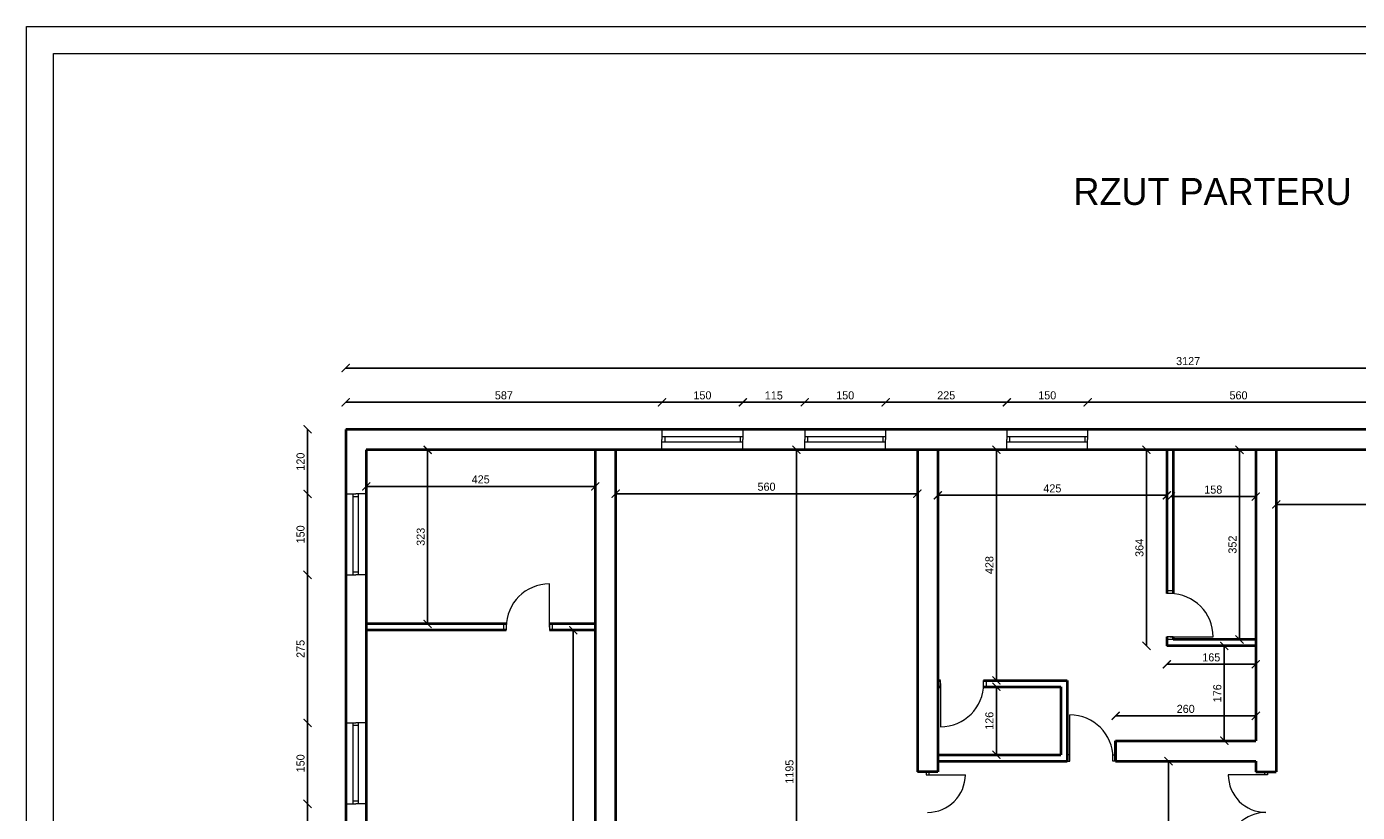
# Model space of a CAD drawing. Header units: millimetres. Extents: x 0 to 152651, y 46550 to 81081.
# Tile 5 of 109: x 91275 to 93744, y 56603 to 58062. Entities that reach past the tile are written whole.
import ezdxf

# ---------------------------------------------------------------- set-up
doc = ezdxf.new("R2010")
doc.units = ezdxf.units.MM
for name, color, linetype, lineweight in [('cienka', 3, 'Continuous', 18), ('gruba', 1, 'Continuous', 40), ('wymiary', 252, 'Continuous', 15)]:
    doc.layers.add(name, color=color, linetype=linetype, lineweight=lineweight)
doc.styles.get("Standard").update_dxf_attribs({"font": 'GOTHIC.TTF'})
doc.dimstyles.new('secemin', dxfattribs={"dimtxt": 15, "dimasz": 15, "dimexe": 1.25, "dimexo": 0.625, "dimgap": 5, "dimtad": 1, "dimdec": 0, "dimtxsty": 'Standard', "dimblk": 'ARCHTICK', "dimcen": 0, "dimse1": 1, "dimse2": 1, "dimclrt": 256, "dimadec": 0, "dimazin": 0, "dimtfac": 1, "dimtdec": 0, "dimtmove": 0, "dimatfit": 3, "dimfxl": 1, "dimtfillclr": 250, "dimarcsym": 1})

# ---------------------------------------------------------------- blocks, each defined once
blk = doc.blocks.new('_ArchTick')
at = {"color": 0, "linetype": 'ByBlock', "const_width": 0.15}
blk.add_lwpolyline([(-0.5, -0.5), (0.5, 0.5)], dxfattribs=at)
blk = doc.blocks.new('*D626')
at = {"layer": 'Defpoints', "color": 0, "transparency": 16777216}
for p in [(91904.8, 57214.3), (92329.8, 57214.3), (92329.8, 57208.2)]:
    blk.add_point(p, dxfattribs=at)
at = {"layer": 'wymiary', "color": 0, "lineweight": -2, "transparency": 16777216}
blk.add_line((91904.8, 57208.2), (92329.8, 57208.2), dxfattribs=at)
at = {"layer": 'wymiary', "color": 0, "lineweight": -2, "transparency": 16777216, "xscale": 15, "yscale": 15, "zscale": 15, "rotation": 180}
blk.add_blockref('_ArchTick', (91904.8, 57208.2), dxfattribs=at)
at = {"layer": 'wymiary', "color": 0, "lineweight": -2, "transparency": 16777216, "xscale": 15, "yscale": 15, "zscale": 15}
blk.add_blockref('_ArchTick', (92329.8, 57208.2), dxfattribs=at)
at = {"layer": 'wymiary', "transparency": 16777216, "insert": (92117.3, 57221.1), "char_height": 15, "attachment_point": 5}
blk.add_mtext('425', dxfattribs=at)
blk = doc.blocks.new('*D627')
at = {"layer": 'Defpoints', "color": 0, "transparency": 16777216}
for p in [(92018.8, 57276.1), (92018.8, 57276.1), (92018.8, 56953.1)]:
    blk.add_point(p, dxfattribs=at)
at = {"layer": 'wymiary', "color": 0, "lineweight": -2, "transparency": 16777216}
blk.add_line((92018.8, 56953.1), (92018.8, 57276.1), dxfattribs=at)
at = {"layer": 'wymiary', "color": 0, "lineweight": -2, "transparency": 16777216, "xscale": 15, "yscale": 15, "zscale": 15}
for p, rotation in [((92018.8, 57276.1), 90), ((92018.8, 56953.1), 270)]:
    blk.add_blockref('_ArchTick', p, dxfattribs=dict(at, rotation=rotation))
at = {"layer": 'wymiary', "transparency": 16777216, "insert": (92006, 57114.6), "char_height": 15, "attachment_point": 5, "rotation": 90}
blk.add_mtext('323', dxfattribs=at)
blk = doc.blocks.new('*D628')
at = {"layer": 'Defpoints', "color": 0, "transparency": 16777216}
for p in [(92367.8, 57211.3), (92927.8, 57194.6), (92927.8, 57194.6)]:
    blk.add_point(p, dxfattribs=at)
at = {"layer": 'wymiary', "color": 0, "lineweight": -2, "transparency": 16777216}
blk.add_line((92367.8, 57194.6), (92927.8, 57194.6), dxfattribs=at)
at = {"layer": 'wymiary', "color": 0, "lineweight": -2, "transparency": 16777216, "xscale": 15, "yscale": 15, "zscale": 15, "rotation": 180}
blk.add_blockref('_ArchTick', (92367.8, 57194.6), dxfattribs=at)
at = {"layer": 'wymiary', "color": 0, "lineweight": -2, "transparency": 16777216, "xscale": 15, "yscale": 15, "zscale": 15}
blk.add_blockref('_ArchTick', (92927.8, 57194.6), dxfattribs=at)
at = {"layer": 'wymiary', "transparency": 16777216, "insert": (92647.8, 57207.5), "char_height": 15, "attachment_point": 5}
blk.add_mtext('560', dxfattribs=at)
blk = doc.blocks.new('*D629')
at = {"layer": 'Defpoints', "color": 0, "transparency": 16777216}
for p in [(92620.6, 57276.1), (92620.6, 56081.1), (92703.2, 56081.1)]:
    blk.add_point(p, dxfattribs=at)
at = {"layer": 'wymiary', "color": 0, "lineweight": -2, "transparency": 16777216}
blk.add_line((92703.2, 57276.1), (92703.2, 56081.1), dxfattribs=at)
at = {"layer": 'wymiary', "color": 0, "lineweight": -2, "transparency": 16777216, "xscale": 15, "yscale": 15, "zscale": 15}
for p, rotation in [((92703.2, 57276.1), 90), ((92703.2, 56081.1), 270)]:
    blk.add_blockref('_ArchTick', p, dxfattribs=dict(at, rotation=rotation))
at = {"layer": 'wymiary', "transparency": 16777216, "insert": (92690.4, 56678.6), "char_height": 15, "attachment_point": 5, "rotation": 90}
blk.add_mtext('1195', dxfattribs=at)
blk = doc.blocks.new('*D630')
at = {"layer": 'Defpoints', "color": 0, "transparency": 16777216}
for p in [(92289.1, 56941.1), (92297.3, 56941.1), (92297.3, 56081.1)]:
    blk.add_point(p, dxfattribs=at)
at = {"layer": 'wymiary', "color": 0, "lineweight": -2, "transparency": 16777216}
blk.add_line((92289.1, 56081.1), (92289.1, 56941.1), dxfattribs=at)
at = {"layer": 'wymiary', "color": 0, "lineweight": -2, "transparency": 16777216, "xscale": 15, "yscale": 15, "zscale": 15}
for p, rotation in [((92289.1, 56941.1), 90), ((92289.1, 56081.1), 270)]:
    blk.add_blockref('_ArchTick', p, dxfattribs=dict(at, rotation=rotation))
at = {"layer": 'wymiary', "transparency": 16777216, "insert": (92276.2, 56511.1), "char_height": 15, "attachment_point": 5, "rotation": 90}
blk.add_mtext('860', dxfattribs=at)
blk = doc.blocks.new('*D631')
at = {"layer": 'Defpoints', "color": 0, "transparency": 16777216}
for p in [(92965.8, 57191.6), (93390.8, 57191.6), (93390.8, 57191.6)]:
    blk.add_point(p, dxfattribs=at)
at = {"layer": 'wymiary', "color": 0, "lineweight": -2, "transparency": 16777216}
blk.add_line((92965.8, 57191.6), (93390.8, 57191.6), dxfattribs=at)
at = {"layer": 'wymiary', "color": 0, "lineweight": -2, "transparency": 16777216, "xscale": 15, "yscale": 15, "zscale": 15, "rotation": 180}
blk.add_blockref('_ArchTick', (92965.8, 57191.6), dxfattribs=at)
at = {"layer": 'wymiary', "color": 0, "lineweight": -2, "transparency": 16777216, "xscale": 15, "yscale": 15, "zscale": 15}
blk.add_blockref('_ArchTick', (93390.8, 57191.6), dxfattribs=at)
at = {"layer": 'wymiary', "transparency": 16777216, "insert": (93178.3, 57204.4), "char_height": 15, "attachment_point": 5}
blk.add_mtext('425', dxfattribs=at)
blk = doc.blocks.new('*D632')
at = {"layer": 'Defpoints', "color": 0, "transparency": 16777216}
for p in [(93074.4, 57276.1), (93074.4, 57276.1), (93074.4, 56848.1)]:
    blk.add_point(p, dxfattribs=at)
at = {"layer": 'wymiary', "color": 0, "lineweight": -2, "transparency": 16777216}
blk.add_line((93074.4, 56848.1), (93074.4, 57276.1), dxfattribs=at)
at = {"layer": 'wymiary', "color": 0, "lineweight": -2, "transparency": 16777216, "xscale": 15, "yscale": 15, "zscale": 15}
for p, rotation in [((93074.4, 57276.1), 90), ((93074.4, 56848.1), 270)]:
    blk.add_blockref('_ArchTick', p, dxfattribs=dict(at, rotation=rotation))
at = {"layer": 'wymiary', "transparency": 16777216, "insert": (93061.5, 57062.1), "char_height": 15, "attachment_point": 5, "rotation": 90}
blk.add_mtext('428', dxfattribs=at)
blk = doc.blocks.new('*D633')
at = {"layer": 'Defpoints', "color": 0, "transparency": 16777216}
for p in [(93074.4, 56836.1), (93074.4, 56710.1), (93074.4, 56710.1)]:
    blk.add_point(p, dxfattribs=at)
at = {"layer": 'wymiary', "color": 0, "lineweight": -2, "transparency": 16777216}
blk.add_line((93074.4, 56836.1), (93074.4, 56710.1), dxfattribs=at)
at = {"layer": 'wymiary', "color": 0, "lineweight": -2, "transparency": 16777216, "xscale": 15, "yscale": 15, "zscale": 15}
for p, rotation in [((93074.4, 56836.1), 90), ((93074.4, 56710.1), 270)]:
    blk.add_blockref('_ArchTick', p, dxfattribs=dict(at, rotation=rotation))
at = {"layer": 'wymiary', "transparency": 16777216, "insert": (93061.5, 56773.1), "char_height": 15, "attachment_point": 5, "rotation": 90}
blk.add_mtext('126', dxfattribs=at)
blk = doc.blocks.new('*D634')
at = {"layer": 'Defpoints', "color": 0, "transparency": 16777216}
for p in [(93295.8, 56782.3), (93295.8, 56736.1), (93555.8, 56736.1)]:
    blk.add_point(p, dxfattribs=at)
at = {"layer": 'wymiary', "color": 0, "lineweight": -2, "transparency": 16777216}
blk.add_line((93555.8, 56782.3), (93295.8, 56782.3), dxfattribs=at)
at = {"layer": 'wymiary', "color": 0, "lineweight": -2, "transparency": 16777216, "xscale": 15, "yscale": 15, "zscale": 15, "rotation": 180}
blk.add_blockref('_ArchTick', (93295.8, 56782.3), dxfattribs=at)
at = {"layer": 'wymiary', "color": 0, "lineweight": -2, "transparency": 16777216, "xscale": 15, "yscale": 15, "zscale": 15}
blk.add_blockref('_ArchTick', (93555.8, 56782.3), dxfattribs=at)
at = {"layer": 'wymiary', "transparency": 16777216, "insert": (93425.8, 56795.1), "char_height": 15, "attachment_point": 5}
blk.add_mtext('260', dxfattribs=at)
blk = doc.blocks.new('*D635')
at = {"layer": 'Defpoints', "color": 0, "transparency": 16777216}
for p in [(93497.4, 56912.1), (93497.4, 56912.1), (93497.4, 56736.1)]:
    blk.add_point(p, dxfattribs=at)
at = {"layer": 'wymiary', "color": 0, "lineweight": -2, "transparency": 16777216}
blk.add_line((93497.4, 56736.1), (93497.4, 56912.1), dxfattribs=at)
at = {"layer": 'wymiary', "color": 0, "lineweight": -2, "transparency": 16777216, "xscale": 15, "yscale": 15, "zscale": 15}
for p, rotation in [((93497.4, 56912.1), 90), ((93497.4, 56736.1), 270)]:
    blk.add_blockref('_ArchTick', p, dxfattribs=dict(at, rotation=rotation))
at = {"layer": 'wymiary', "transparency": 16777216, "insert": (93484.5, 56824.1), "char_height": 15, "attachment_point": 5, "rotation": 90}
blk.add_mtext('176', dxfattribs=at)
blk = doc.blocks.new('*D636')
at = {"layer": 'Defpoints', "color": 0, "transparency": 16777216}
for p in [(93390.8, 56912.1), (93555.8, 56912.1), (93555.8, 56877.9)]:
    blk.add_point(p, dxfattribs=at)
at = {"layer": 'wymiary', "color": 0, "lineweight": -2, "transparency": 16777216}
blk.add_line((93390.8, 56877.9), (93555.8, 56877.9), dxfattribs=at)
at = {"layer": 'wymiary', "color": 0, "lineweight": -2, "transparency": 16777216, "xscale": 15, "yscale": 15, "zscale": 15, "rotation": 180}
blk.add_blockref('_ArchTick', (93390.8, 56877.9), dxfattribs=at)
at = {"layer": 'wymiary', "color": 0, "lineweight": -2, "transparency": 16777216, "xscale": 15, "yscale": 15, "zscale": 15}
blk.add_blockref('_ArchTick', (93555.8, 56877.9), dxfattribs=at)
at = {"layer": 'wymiary', "transparency": 16777216, "insert": (93473.3, 56890.7), "char_height": 15, "attachment_point": 5}
blk.add_mtext('165', dxfattribs=at)
blk = doc.blocks.new('*D637')
at = {"layer": 'Defpoints', "color": 0, "transparency": 16777216}
for p in [(93352.9, 57276.1), (93390.8, 57276.1), (93390.8, 56912.1)]:
    blk.add_point(p, dxfattribs=at)
at = {"layer": 'wymiary', "color": 0, "lineweight": -2, "transparency": 16777216}
blk.add_line((93352.9, 56912.1), (93352.9, 57276.1), dxfattribs=at)
at = {"layer": 'wymiary', "color": 0, "lineweight": -2, "transparency": 16777216, "xscale": 15, "yscale": 15, "zscale": 15}
for p, rotation in [((93352.9, 57276.1), 90), ((93352.9, 56912.1), 270)]:
    blk.add_blockref('_ArchTick', p, dxfattribs=dict(at, rotation=rotation))
at = {"layer": 'wymiary', "transparency": 16777216, "insert": (93340, 57094.1), "char_height": 15, "attachment_point": 5, "rotation": 90}
blk.add_mtext('364', dxfattribs=at)
blk = doc.blocks.new('*D638')
at = {"layer": 'Defpoints', "color": 0, "transparency": 16777216}
for p in [(93398.3, 57199.1), (93555.8, 57189.3), (93555.8, 57188.6)]:
    blk.add_point(p, dxfattribs=at)
at = {"layer": 'wymiary', "color": 0, "lineweight": -2, "transparency": 16777216}
blk.add_line((93398.3, 57189.3), (93555.8, 57189.3), dxfattribs=at)
at = {"layer": 'wymiary', "color": 0, "lineweight": -2, "transparency": 16777216, "xscale": 15, "yscale": 15, "zscale": 15, "rotation": 180}
blk.add_blockref('_ArchTick', (93398.3, 57189.3), dxfattribs=at)
at = {"layer": 'wymiary', "color": 0, "lineweight": -2, "transparency": 16777216, "xscale": 15, "yscale": 15, "zscale": 15}
blk.add_blockref('_ArchTick', (93555.8, 57189.3), dxfattribs=at)
at = {"layer": 'wymiary', "transparency": 16777216, "insert": (93477, 57202.2), "char_height": 15, "attachment_point": 5}
blk.add_mtext('158', dxfattribs=at)
blk = doc.blocks.new('*D639')
at = {"layer": 'Defpoints', "color": 0, "transparency": 16777216}
for p in [(93525.6, 57276.1), (93525.6, 57276.1), (93525.6, 56924.1)]:
    blk.add_point(p, dxfattribs=at)
at = {"layer": 'wymiary', "color": 0, "lineweight": -2, "transparency": 16777216}
blk.add_line((93525.6, 56924.1), (93525.6, 57276.1), dxfattribs=at)
at = {"layer": 'wymiary', "color": 0, "lineweight": -2, "transparency": 16777216, "xscale": 15, "yscale": 15, "zscale": 15}
for p, rotation in [((93525.6, 57276.1), 90), ((93525.6, 56924.1), 270)]:
    blk.add_blockref('_ArchTick', p, dxfattribs=dict(at, rotation=rotation))
at = {"layer": 'wymiary', "transparency": 16777216, "insert": (93512.7, 57100.1), "char_height": 15, "attachment_point": 5, "rotation": 90}
blk.add_mtext('352', dxfattribs=at)
blk = doc.blocks.new('*D640')
at = {"layer": 'Defpoints', "color": 0, "transparency": 16777216}
for p in [(93593.8, 57174.7), (94955.8, 57174.7), (94955.8, 57174.7)]:
    blk.add_point(p, dxfattribs=at)
at = {"layer": 'wymiary', "color": 0, "lineweight": -2, "transparency": 16777216}
blk.add_line((93593.8, 57174.7), (94955.8, 57174.7), dxfattribs=at)
at = {"layer": 'wymiary', "color": 0, "lineweight": -2, "transparency": 16777216, "xscale": 15, "yscale": 15, "zscale": 15, "rotation": 180}
blk.add_blockref('_ArchTick', (93593.8, 57174.7), dxfattribs=at)
at = {"layer": 'wymiary', "color": 0, "lineweight": -2, "transparency": 16777216, "xscale": 15, "yscale": 15, "zscale": 15}
blk.add_blockref('_ArchTick', (94955.8, 57174.7), dxfattribs=at)
at = {"layer": 'wymiary', "transparency": 16777216, "insert": (94274.8, 57187.6), "char_height": 15, "attachment_point": 5}
blk.add_mtext('1362', dxfattribs=at)
blk = doc.blocks.new('*D643')
at = {"layer": 'Defpoints', "color": 0, "transparency": 16777216}
for p in [(93393.9, 56698.1), (93412, 56698.1), (93412, 56370.1)]:
    blk.add_point(p, dxfattribs=at)
at = {"layer": 'wymiary', "color": 0, "lineweight": -2, "transparency": 16777216}
blk.add_line((93393.9, 56370.1), (93393.9, 56698.1), dxfattribs=at)
at = {"layer": 'wymiary', "color": 0, "lineweight": -2, "transparency": 16777216, "xscale": 15, "yscale": 15, "zscale": 15}
for p, rotation in [((93393.9, 56698.1), 90), ((93393.9, 56370.1), 270)]:
    blk.add_blockref('_ArchTick', p, dxfattribs=dict(at, rotation=rotation))
at = {"layer": 'wymiary', "transparency": 16777216, "insert": (93381, 56534.1), "char_height": 15, "attachment_point": 5, "rotation": 90}
blk.add_mtext('328', dxfattribs=at)
blk = doc.blocks.new('*D682')
at = {"layer": 'Defpoints', "color": 0, "transparency": 16777216}
for p in [(93243.8, 57364.2), (93243.8, 57314.1), (93803.8, 57314.1)]:
    blk.add_point(p, dxfattribs=at)
at = {"layer": 'wymiary', "color": 0, "lineweight": -2, "transparency": 16777216}
blk.add_line((93803.8, 57364.2), (93243.8, 57364.2), dxfattribs=at)
at = {"layer": 'wymiary', "color": 0, "lineweight": -2, "transparency": 16777216, "xscale": 15, "yscale": 15, "zscale": 15, "rotation": 180}
blk.add_blockref('_ArchTick', (93243.8, 57364.2), dxfattribs=at)
at = {"layer": 'wymiary', "color": 0, "lineweight": -2, "transparency": 16777216, "xscale": 15, "yscale": 15, "zscale": 15}
blk.add_blockref('_ArchTick', (93803.8, 57364.2), dxfattribs=at)
at = {"layer": 'wymiary', "transparency": 16777216, "insert": (93523.8, 57377.1), "char_height": 15, "attachment_point": 5}
blk.add_mtext('560', dxfattribs=at)
blk = doc.blocks.new('*D683')
at = {"layer": 'Defpoints', "color": 0, "transparency": 16777216}
for p in [(93093.8, 57364.2), (93093.8, 57314.1), (93243.8, 57314.1)]:
    blk.add_point(p, dxfattribs=at)
at = {"layer": 'wymiary', "color": 0, "lineweight": -2, "transparency": 16777216}
blk.add_line((93243.8, 57364.2), (93093.8, 57364.2), dxfattribs=at)
at = {"layer": 'wymiary', "color": 0, "lineweight": -2, "transparency": 16777216, "xscale": 15, "yscale": 15, "zscale": 15, "rotation": 180}
blk.add_blockref('_ArchTick', (93093.8, 57364.2), dxfattribs=at)
at = {"layer": 'wymiary', "color": 0, "lineweight": -2, "transparency": 16777216, "xscale": 15, "yscale": 15, "zscale": 15}
blk.add_blockref('_ArchTick', (93243.8, 57364.2), dxfattribs=at)
at = {"layer": 'wymiary', "transparency": 16777216, "insert": (93168.8, 57377.1), "char_height": 15, "attachment_point": 5}
blk.add_mtext('150', dxfattribs=at)
blk = doc.blocks.new('*D684')
at = {"layer": 'Defpoints', "color": 0, "transparency": 16777216}
for p in [(92868.8, 57364.2), (92868.8, 57314.1), (93093.8, 57314.1)]:
    blk.add_point(p, dxfattribs=at)
at = {"layer": 'wymiary', "color": 0, "lineweight": -2, "transparency": 16777216}
blk.add_line((93093.8, 57364.2), (92868.8, 57364.2), dxfattribs=at)
at = {"layer": 'wymiary', "color": 0, "lineweight": -2, "transparency": 16777216, "xscale": 15, "yscale": 15, "zscale": 15, "rotation": 180}
blk.add_blockref('_ArchTick', (92868.8, 57364.2), dxfattribs=at)
at = {"layer": 'wymiary', "color": 0, "lineweight": -2, "transparency": 16777216, "xscale": 15, "yscale": 15, "zscale": 15}
blk.add_blockref('_ArchTick', (93093.8, 57364.2), dxfattribs=at)
at = {"layer": 'wymiary', "transparency": 16777216, "insert": (92981.3, 57377.1), "char_height": 15, "attachment_point": 5}
blk.add_mtext('225', dxfattribs=at)
blk = doc.blocks.new('*D685')
at = {"layer": 'Defpoints', "color": 0, "transparency": 16777216}
for p in [(92718.8, 57364.2), (92718.8, 57314.1), (92868.8, 57314.1)]:
    blk.add_point(p, dxfattribs=at)
at = {"layer": 'wymiary', "color": 0, "lineweight": -2, "transparency": 16777216}
blk.add_line((92868.8, 57364.2), (92718.8, 57364.2), dxfattribs=at)
at = {"layer": 'wymiary', "color": 0, "lineweight": -2, "transparency": 16777216, "xscale": 15, "yscale": 15, "zscale": 15, "rotation": 180}
blk.add_blockref('_ArchTick', (92718.8, 57364.2), dxfattribs=at)
at = {"layer": 'wymiary', "color": 0, "lineweight": -2, "transparency": 16777216, "xscale": 15, "yscale": 15, "zscale": 15}
blk.add_blockref('_ArchTick', (92868.8, 57364.2), dxfattribs=at)
at = {"layer": 'wymiary', "transparency": 16777216, "insert": (92793.8, 57377.1), "char_height": 15, "attachment_point": 5}
blk.add_mtext('150', dxfattribs=at)
blk = doc.blocks.new('*D686')
at = {"layer": 'Defpoints', "color": 0, "transparency": 16777216}
for p in [(92603.8, 57364.2), (92603.8, 57304.6), (92718.8, 57314.1)]:
    blk.add_point(p, dxfattribs=at)
at = {"layer": 'wymiary', "color": 0, "lineweight": -2, "transparency": 16777216}
blk.add_line((92718.8, 57364.2), (92603.8, 57364.2), dxfattribs=at)
at = {"layer": 'wymiary', "color": 0, "lineweight": -2, "transparency": 16777216, "xscale": 15, "yscale": 15, "zscale": 15, "rotation": 180}
blk.add_blockref('_ArchTick', (92603.8, 57364.2), dxfattribs=at)
at = {"layer": 'wymiary', "color": 0, "lineweight": -2, "transparency": 16777216, "xscale": 15, "yscale": 15, "zscale": 15}
blk.add_blockref('_ArchTick', (92718.8, 57364.2), dxfattribs=at)
at = {"layer": 'wymiary', "transparency": 16777216, "insert": (92661.3, 57376.9), "char_height": 15, "attachment_point": 5}
blk.add_mtext('115', dxfattribs=at)
blk = doc.blocks.new('*D687')
at = {"layer": 'Defpoints', "color": 0, "transparency": 16777216}
for p in [(92453.8, 57364.2), (92453.8, 57304.6), (92603.8, 57304.6)]:
    blk.add_point(p, dxfattribs=at)
at = {"layer": 'wymiary', "color": 0, "lineweight": -2, "transparency": 16777216}
blk.add_line((92603.8, 57364.2), (92453.8, 57364.2), dxfattribs=at)
at = {"layer": 'wymiary', "color": 0, "lineweight": -2, "transparency": 16777216, "xscale": 15, "yscale": 15, "zscale": 15, "rotation": 180}
blk.add_blockref('_ArchTick', (92453.8, 57364.2), dxfattribs=at)
at = {"layer": 'wymiary', "color": 0, "lineweight": -2, "transparency": 16777216, "xscale": 15, "yscale": 15, "zscale": 15}
blk.add_blockref('_ArchTick', (92603.8, 57364.2), dxfattribs=at)
at = {"layer": 'wymiary', "transparency": 16777216, "insert": (92528.8, 57377.1), "char_height": 15, "attachment_point": 5}
blk.add_mtext('150', dxfattribs=at)
blk = doc.blocks.new('*D688')
at = {"layer": 'Defpoints', "color": 0, "transparency": 16777216}
for p in [(91866.8, 57364.2), (91866.8, 57314.1), (92453.8, 57304.6)]:
    blk.add_point(p, dxfattribs=at)
at = {"layer": 'wymiary', "color": 0, "lineweight": -2, "transparency": 16777216}
blk.add_line((92453.8, 57364.2), (91866.8, 57364.2), dxfattribs=at)
at = {"layer": 'wymiary', "color": 0, "lineweight": -2, "transparency": 16777216, "xscale": 15, "yscale": 15, "zscale": 15, "rotation": 180}
blk.add_blockref('_ArchTick', (91866.8, 57364.2), dxfattribs=at)
at = {"layer": 'wymiary', "color": 0, "lineweight": -2, "transparency": 16777216, "xscale": 15, "yscale": 15, "zscale": 15}
blk.add_blockref('_ArchTick', (92453.8, 57364.2), dxfattribs=at)
at = {"layer": 'wymiary', "transparency": 16777216, "insert": (92160.3, 57377.1), "char_height": 15, "attachment_point": 5}
blk.add_mtext('587', dxfattribs=at)
blk = doc.blocks.new('*D689')
at = {"layer": 'Defpoints', "color": 0, "transparency": 16777216}
for p in [(91866.8, 57314.1), (91795.9, 57194.1), (91866.8, 57194.1)]:
    blk.add_point(p, dxfattribs=at)
at = {"layer": 'wymiary', "color": 0, "lineweight": -2, "transparency": 16777216}
blk.add_line((91795.9, 57314.1), (91795.9, 57194.1), dxfattribs=at)
at = {"layer": 'wymiary', "color": 0, "lineweight": -2, "transparency": 16777216, "xscale": 15, "yscale": 15, "zscale": 15}
for p, rotation in [((91795.9, 57314.1), 90), ((91795.9, 57194.1), 270)]:
    blk.add_blockref('_ArchTick', p, dxfattribs=dict(at, rotation=rotation))
at = {"layer": 'wymiary', "transparency": 16777216, "insert": (91783, 57254.1), "char_height": 15, "attachment_point": 5, "rotation": 90}
blk.add_mtext('120', dxfattribs=at)
blk = doc.blocks.new('*D690')
at = {"layer": 'Defpoints', "color": 0, "transparency": 16777216}
for p in [(91866.8, 57194.1), (91795.9, 57044.1), (91866.8, 57044.1)]:
    blk.add_point(p, dxfattribs=at)
at = {"layer": 'wymiary', "color": 0, "lineweight": -2, "transparency": 16777216}
blk.add_line((91795.9, 57194.1), (91795.9, 57044.1), dxfattribs=at)
at = {"layer": 'wymiary', "color": 0, "lineweight": -2, "transparency": 16777216, "xscale": 15, "yscale": 15, "zscale": 15}
for p, rotation in [((91795.9, 57194.1), 90), ((91795.9, 57044.1), 270)]:
    blk.add_blockref('_ArchTick', p, dxfattribs=dict(at, rotation=rotation))
at = {"layer": 'wymiary', "transparency": 16777216, "insert": (91783, 57119.1), "char_height": 15, "attachment_point": 5, "rotation": 90}
blk.add_mtext('150', dxfattribs=at)
blk = doc.blocks.new('*D691')
at = {"layer": 'Defpoints', "color": 0, "transparency": 16777216}
for p in [(91866.8, 57044.1), (91795.9, 56769.1), (91866.8, 56769.1)]:
    blk.add_point(p, dxfattribs=at)
at = {"layer": 'wymiary', "color": 0, "lineweight": -2, "transparency": 16777216}
blk.add_line((91795.9, 57044.1), (91795.9, 56769.1), dxfattribs=at)
at = {"layer": 'wymiary', "color": 0, "lineweight": -2, "transparency": 16777216, "xscale": 15, "yscale": 15, "zscale": 15}
for p, rotation in [((91795.9, 57044.1), 90), ((91795.9, 56769.1), 270)]:
    blk.add_blockref('_ArchTick', p, dxfattribs=dict(at, rotation=rotation))
at = {"layer": 'wymiary', "transparency": 16777216, "insert": (91783, 56906.6), "char_height": 15, "attachment_point": 5, "rotation": 90}
blk.add_mtext('275', dxfattribs=at)
blk = doc.blocks.new('*D692')
at = {"layer": 'Defpoints', "color": 0, "transparency": 16777216}
for p in [(91866.8, 56769.1), (91795.9, 56619.1), (91866.8, 56619.1)]:
    blk.add_point(p, dxfattribs=at)
at = {"layer": 'wymiary', "color": 0, "lineweight": -2, "transparency": 16777216}
blk.add_line((91795.9, 56769.1), (91795.9, 56619.1), dxfattribs=at)
at = {"layer": 'wymiary', "color": 0, "lineweight": -2, "transparency": 16777216, "xscale": 15, "yscale": 15, "zscale": 15}
for p, rotation in [((91795.9, 56769.1), 90), ((91795.9, 56619.1), 270)]:
    blk.add_blockref('_ArchTick', p, dxfattribs=dict(at, rotation=rotation))
at = {"layer": 'wymiary', "transparency": 16777216, "insert": (91783, 56694.1), "char_height": 15, "attachment_point": 5, "rotation": 90}
blk.add_mtext('150', dxfattribs=at)
blk = doc.blocks.new('*D693')
at = {"layer": 'Defpoints', "color": 0, "transparency": 16777216}
for p in [(91866.8, 56619.1), (91795.9, 56414.1), (91866.8, 56414.1)]:
    blk.add_point(p, dxfattribs=at)
at = {"layer": 'wymiary', "color": 0, "lineweight": -2, "transparency": 16777216}
blk.add_line((91795.9, 56619.1), (91795.9, 56414.1), dxfattribs=at)
at = {"layer": 'wymiary', "color": 0, "lineweight": -2, "transparency": 16777216, "xscale": 15, "yscale": 15, "zscale": 15}
for p, rotation in [((91795.9, 56619.1), 90), ((91795.9, 56414.1), 270)]:
    blk.add_blockref('_ArchTick', p, dxfattribs=dict(at, rotation=rotation))
at = {"layer": 'wymiary', "transparency": 16777216, "insert": (91783, 56516.6), "char_height": 15, "attachment_point": 5, "rotation": 90}
blk.add_mtext('205', dxfattribs=at)
blk = doc.blocks.new('*D699')
at = {"layer": 'Defpoints', "color": 0, "transparency": 16777216}
for p in [(91866.8, 57427.8), (91866.8, 57314.1), (94993.8, 57314.1)]:
    blk.add_point(p, dxfattribs=at)
at = {"layer": 'wymiary', "color": 0, "lineweight": -2, "transparency": 16777216}
blk.add_line((94993.8, 57427.8), (91866.8, 57427.8), dxfattribs=at)
at = {"layer": 'wymiary', "color": 0, "lineweight": -2, "transparency": 16777216, "xscale": 15, "yscale": 15, "zscale": 15, "rotation": 180}
blk.add_blockref('_ArchTick', (91866.8, 57427.8), dxfattribs=at)
at = {"layer": 'wymiary', "color": 0, "lineweight": -2, "transparency": 16777216, "xscale": 15, "yscale": 15, "zscale": 15}
blk.add_blockref('_ArchTick', (94993.8, 57427.8), dxfattribs=at)
at = {"layer": 'wymiary', "transparency": 16777216, "insert": (93430.3, 57440.7), "char_height": 15, "attachment_point": 5}
blk.add_mtext('3127', dxfattribs=at)

msp = doc.modelspace()

# ---------------------------------------------------------------- linework, layer by layer
at = {"layer": 'cienka'}
for p, q in [((91274.54, 55091.591), (91274.54, 58061.591)), ((91274.54, 58061.591), (95474.54, 58061.591)), ((91324.54, 55141.591), (91324.54, 58011.591)), ((91324.54, 58011.591), (95424.54, 58011.591)), ((92453.788, 57314.08), (92453.788, 57295.08)), ((92603.788, 57314.08), (92603.788, 57295.08)), ((92718.788, 57314.08), (92718.788, 57295.08)), ((92868.788, 57314.08), (92868.788, 57295.08)), ((93093.788, 57314.08), (93093.788, 57295.08)), ((93243.788, 57314.08), (93243.788, 57295.08)), ((92603.788, 57300.08), (92453.788, 57300.08)), ((92453.788, 57276.08), (92453.788, 57295.08)), ((92603.788, 57290.08), (92453.788, 57290.08)), ((92458.788, 57300.08), (92458.788, 57290.08)), ((92598.788, 57300.08), (92598.788, 57290.08)), ((92603.788, 57276.08), (92603.788, 57295.08)), ((92868.788, 57300.08), (92718.788, 57300.08)), ((92718.788, 57276.08), (92718.788, 57295.08)), ((92868.788, 57290.08), (92718.788, 57290.08)), ((92723.788, 57300.08), (92723.788, 57290.08)), ((92863.788, 57300.08), (92863.788, 57290.08)), ((92868.788, 57276.08), (92868.788, 57295.08)), ((93243.788, 57300.08), (93093.788, 57300.08)), ((93093.788, 57276.08), (93093.788, 57295.08)), ((93243.788, 57290.08), (93093.788, 57290.08)), ((93098.788, 57300.08), (93098.788, 57290.08)), ((93238.788, 57300.08), (93238.788, 57290.08)), ((93243.788, 57276.08), (93243.788, 57295.08)), ((91866.788, 57194.08), (91885.788, 57194.08)), ((91880.788, 57044.08), (91880.788, 57194.08)), ((91890.788, 57189.08), (91880.788, 57189.08)), ((91904.788, 57194.08), (91885.788, 57194.08)), ((91890.788, 57044.08), (91890.788, 57194.08)), ((91866.788, 57044.08), (91885.788, 57044.08)), ((91890.788, 57049.08), (91880.788, 57049.08)), ((91904.788, 57044.08), (91885.788, 57044.08)), ((92244.788, 56947.08), (92244.788, 57027.08)), ((93402.788, 57014.08), (93390.788, 57014.08)), ((93402.788, 57009.08), (93390.788, 57009.08)), ((92159.788, 56953.08), (92159.788, 56941.08)), ((92164.788, 56953.08), (92164.788, 56941.08)), ((92244.788, 56953.08), (92244.788, 56941.08)), ((92249.788, 56953.08), (92249.788, 56941.08)), ((93402.788, 56929.08), (93390.788, 56929.08)), ((93402.788, 56924.08), (93390.788, 56924.08)), ((93396.788, 56929.08), (93476.788, 56929.08)), ((92965.788, 56836.08), (92965.788, 56848.08)), ((92970.788, 56836.08), (92970.788, 56848.08)), ((92970.788, 56842.08), (92970.788, 56762.08)), ((93050.788, 56836.08), (93050.788, 56848.08)), ((93055.788, 56836.08), (93055.788, 56848.08)), ((93210.788, 56704.08), (93210.788, 56784.08)), ((91866.788, 56769.08), (91885.788, 56769.08)), ((91880.788, 56619.08), (91880.788, 56769.08)), ((91890.788, 56764.08), (91880.788, 56764.08)), ((91904.788, 56769.08), (91885.788, 56769.08)), ((91890.788, 56619.08), (91890.788, 56769.08)), ((93210.788, 56710.08), (93205.788, 56710.08)), ((93210.788, 56698.08), (93210.788, 56710.08)), ((93290.788, 56698.08), (93290.788, 56710.08)), ((93290.788, 56710.08), (93295.788, 56710.08)), ((93205.788, 56698.08), (93210.788, 56698.08)), ((93295.788, 56698.08), (93290.788, 56698.08)), ((92927.788, 56678.08), (92965.788, 56678.08)), ((92944.288, 56678.08), (92944.288, 56673.08)), ((92944.288, 56673.08), (92949.288, 56673.08)), ((92946.788, 56673.08), (93011.788, 56673.08)), ((92946.788, 56673.08), (93016.788, 56673.08)), ((92949.288, 56678.08), (92949.288, 56673.08)), ((93574.788, 56673.08), (93504.788, 56673.08)), ((93574.788, 56673.08), (93509.788, 56673.08)), ((93593.788, 56678.08), (93555.788, 56678.08)), ((93572.288, 56678.08), (93572.288, 56673.08)), ((93577.288, 56673.08), (93572.288, 56673.08)), ((93577.288, 56678.08), (93577.288, 56673.08)), ((91866.788, 56619.08), (91885.788, 56619.08)), ((91890.788, 56624.08), (91880.788, 56624.08)), ((91904.788, 56619.08), (91885.788, 56619.08))]:
    msp.add_line(p, q, dxfattribs=at)
for centre, radius, start, end in [((92244.788, 56947.08), 80, 90, 180), ((93396.788, 56929.08), 80, 0, 90), ((92970.788, 56842.08), 80, 270, 0), ((93210.788, 56704.08), 80, 0, 90), ((92946.788, 56673.08), 70, 270, 0), ((93574.788, 56673.08), 70, 180, 270), ((93574.788, 56533.08), 70, 90, 180)]:
    msp.add_arc(centre, radius, start, end, dxfattribs=at)
at = {"layer": 'gruba'}
for p, q in [((91866.788, 57314.08), (91866.788, 56043.08)), ((94993.788, 57314.08), (91866.788, 57314.08)), ((91904.788, 57276.08), (91904.788, 56081.08)), ((94955.788, 57276.08), (91904.788, 57276.08)), ((92329.788, 57276.08), (92329.788, 56081.08)), ((92367.788, 57276.08), (92367.788, 56081.08)), ((92927.788, 57276.08), (92927.788, 56678.08)), ((92965.788, 57276.08), (92965.788, 56678.08)), ((93390.788, 57276.08), (93390.788, 57009.08)), ((93402.788, 57276.08), (93402.788, 57009.08)), ((93555.788, 57276.08), (93555.788, 56736.08)), ((93593.788, 57276.08), (93593.788, 56678.08)), ((92165.013, 56953.08), (91904.788, 56953.08)), ((92164.788, 56941.08), (91904.788, 56941.08)), ((92329.788, 56953.08), (92244.788, 56953.08)), ((92329.788, 56941.08), (92244.788, 56941.08)), ((93390.788, 56929.08), (93390.788, 56912.08)), ((93555.788, 56912.08), (93390.788, 56912.08)), ((93402.788, 56929.08), (93402.788, 56924.08)), ((93555.788, 56924.08), (93402.788, 56924.08)), ((92965.788, 56848.08), (92970.788, 56848.08)), ((92965.788, 56836.08), (92970.788, 56836.08)), ((93050.563, 56836.08), (93193.788, 56836.08)), ((93050.788, 56848.08), (93205.788, 56848.08)), ((93193.788, 56836.08), (93193.788, 56710.08)), ((93205.788, 56848.08), (93205.788, 56698.08)), ((93295.788, 56736.08), (93295.788, 56698.08)), ((93295.788, 56698.08), (93295.788, 56736.08)), ((93295.788, 56736.08), (93555.788, 56736.08)), ((92965.788, 56710.08), (93193.788, 56710.08)), ((92965.788, 56698.08), (93205.788, 56698.08)), ((93295.788, 56698.08), (93555.788, 56698.08)), ((93555.788, 56698.08), (93555.788, 56678.08)), ((92965.788, 56678.08), (92927.788, 56678.08)), ((92965.788, 56678.08), (92927.788, 56678.08)), ((93555.788, 56678.08), (93593.788, 56678.08))]:
    msp.add_line(p, q, dxfattribs=at)

# ---------------------------------------------------------------- texts
at = {"layer": 'wymiary', "insert": (93217.519, 57780.636), "char_height": 50, "attachment_point": 1}
msp.add_mtext_dynamic_manual_height_columns('RZUT PARTERU', width=34927.93878, gutter_width=250, heights=[0], dxfattribs=at)

# ---------------------------------------------------------------- dimensions: what is measured, and where the dimension line sits
at = {"layer": 'wymiary'}
for base, p1, p2, picture, middle in [((91866.788, 57427.789), (94993.788, 57314.08), (91866.788, 57314.08), '*D699', (93430.288, 57440.666)), ((92329.788, 57208.247), (91904.788, 57214.319), (92329.788, 57214.319), '*D626', (92117.288, 57221.124)), ((92927.788, 57194.584), (92367.788, 57211.283), (92927.788, 57194.584), '*D628', (92647.788, 57207.461)), ((93390.788, 57191.554), (92965.788, 57191.554), (93390.788, 57191.554), '*D631', (93178.288, 57204.432)), ((93555.787985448, 57189.309887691), (93398.287985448, 57199.054340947), (93555.787985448, 57188.583696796), '*D638', (93477.037985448, 57202.187182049)), ((94955.788, 57174.714), (93593.788, 57174.714), (94955.788, 57174.714), '*D640', (94274.788, 57187.591)), ((93555.788, 56877.854), (93390.788, 56912.08), (93555.788, 56912.08), '*D636', (93473.288, 56890.731)), ((93295.788, 56782.256), (93555.788, 56736.08), (93295.788, 56736.08), '*D634', (93425.788, 56795.134))]:
    dim = msp.add_linear_dim(base=base, p1=p1, p2=p2, dimstyle='secemin', dxfattribs=at)
    dim.commit()
    dim.dimension.update_dxf_attribs({"geometry": picture, "text_midpoint": middle})
for base, p1, p2, picture, middle in [((91866.788, 57364.191), (92453.788, 57304.58), (91866.788, 57314.08), '*D688', (92160.288, 57377.068)), ((92453.788, 57364.191), (92603.788, 57304.58), (92453.788, 57304.58), '*D687', (92528.788, 57377.068)), ((92603.788, 57364.191), (92718.788, 57314.08), (92603.788, 57304.58), '*D686', (92661.288, 57376.88)), ((92718.788, 57364.191), (92868.788, 57314.08), (92718.788, 57314.08), '*D685', (92793.788, 57377.068)), ((92868.788, 57364.191), (93093.788, 57314.08), (92868.788, 57314.08), '*D684', (92981.288, 57377.068)), ((93093.788, 57364.191), (93243.788, 57314.08), (93093.788, 57314.08), '*D683', (93168.788, 57377.068)), ((93243.788, 57364.191), (93803.788, 57314.08), (93243.788, 57314.08), '*D682', (93523.788, 57377.068))]:
    dim = msp.add_linear_dim(base=base, p1=p1, p2=p2, dimstyle='secemin', override={"dimtmove": 1}, dxfattribs=at)
    dim.commit()
    dim.dimension.update_dxf_attribs({"geometry": picture, "text_midpoint": middle})
for base, p1, p2, picture, middle in [((91795.896, 57194.08), (91866.788, 57314.08), (91866.788, 57194.08), '*D689', (91783.019, 57254.08)), ((92018.84, 57276.08), (92018.84, 56953.08), (92018.84, 57276.08), '*D627', (92005.963, 57114.58)), ((92703.23, 56081.08), (92620.597, 57276.08), (92620.597, 56081.08), '*D629', (92690.353, 56678.58)), ((93074.386, 57276.08), (93074.386, 56848.08), (93074.386, 57276.08), '*D632', (93061.509, 57062.08)), ((93352.922, 57276.08), (93390.788, 56912.08), (93390.788, 57276.08), '*D637', (93340.045, 57094.08)), ((93525.588, 57276.08), (93525.588, 56924.08), (93525.588, 57276.08), '*D639', (93512.711, 57100.08)), ((92289.069, 56941.08), (92297.291, 56081.08), (92297.291, 56941.08), '*D630', (92276.192, 56511.08)), ((93497.4, 56912.08), (93497.4, 56736.08), (93497.4, 56912.08), '*D635', (93484.523, 56824.08)), ((93074.386, 56710.08), (93074.386, 56836.08), (93074.386, 56710.08), '*D633', (93061.509, 56773.08)), ((93393.877, 56698.08), (93412.016, 56370.08), (93412.016, 56698.08), '*D643', (93381, 56534.08))]:
    dim = msp.add_linear_dim(base=base, p1=p1, p2=p2, angle=90, dimstyle='secemin', dxfattribs=at)
    dim.commit()
    dim.dimension.update_dxf_attribs({"geometry": picture, "text_midpoint": middle})
for base, p1, p2, picture, middle in [((91795.896, 57044.08), (91866.788, 57194.08), (91866.788, 57044.08), '*D690', (91783.019, 57119.08)), ((91795.896, 56769.08), (91866.788, 57044.08), (91866.788, 56769.08), '*D691', (91783.019, 56906.58)), ((91795.896, 56619.08), (91866.788, 56769.08), (91866.788, 56619.08), '*D692', (91783.019, 56694.08)), ((91795.896, 56414.08), (91866.788, 56619.08), (91866.788, 56414.08), '*D693', (91783.019, 56516.58))]:
    dim = msp.add_linear_dim(base=base, p1=p1, p2=p2, angle=90, dimstyle='secemin', override={"dimtmove": 1}, dxfattribs=at)
    dim.commit()
    dim.dimension.update_dxf_attribs({"geometry": picture, "text_midpoint": middle})

doc.saveas('drawing.dxf')
